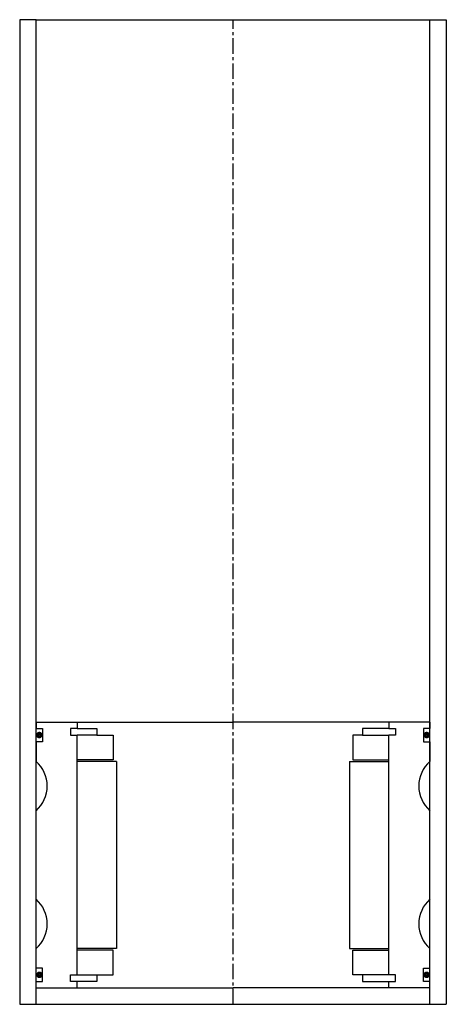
# Model space of a CAD drawing. Extents: x -65 to 65, y -10 to 290.
import ezdxf

# ---------------------------------------------------------------- set-up
doc = ezdxf.new("R2010")
doc.units = 0
doc.header["$LTSCALE"] = 0.15
doc.linetypes.add('CENTER', pattern=[50.8, 31.75, -6.35, 6.35, -6.35])
doc.layers.get('0').update_dxf_attribs({"linetype": 'CONTINUOUS'})
doc.layers.add('CENTER', color=9, linetype='CENTER')

msp = doc.modelspace()

# ---------------------------------------------------------------- linework, layer by layer
for p, q in [((-60, 290), (-65, 290)), ((-65, 290), (-65, -10)), ((-60, -10), (-60, 290)), ((-60, 290), (65, 290)), ((60, -10), (60, 290)), ((60, 290), (65, 290)), ((65, 290), (65, -10)), ((-60, 76), (-47.5, 76)), ((-60, 76), (-60, 74)), ((-47.5, 76), (0, 76)), ((-47.5, 76), (-47.5, 74)), ((47.5, 76), (0, 76)), ((47.5, 76), (47.5, 74)), ((60, 76), (47.5, 76)), ((60, 76), (60, 74)), ((-60, 74), (-58, 74)), ((-58, 74), (-58, 70)), ((-47.5, 74), (-49.5, 74)), ((-49.5, 74), (-49.5, 72)), ((-49.5, 72), (-47.5, 72)), ((-47.5, 74), (-41.5, 74)), ((-47.5, -1), (-47.5, 72)), ((-41.5, 72), (-47.5, 72)), ((-41.5, 74), (-41.5, 72)), ((-41.5, 72), (-36.5, 72)), ((-36.5, 72), (-36.5, 64.5)), ((39.5, 72), (36.5, 72)), ((36.5, 72), (36.5, 64.5)), ((47.5, 74), (39.5, 74)), ((39.5, 74), (39.5, 72)), ((39.5, 72), (47.5, 72)), ((47.5, 74), (49.5, 74)), ((49.5, 72), (47.5, 72)), ((47.5, -1), (47.5, 72)), ((49.5, 74), (49.5, 72)), ((60, 74), (58, 74)), ((58, 74), (58, 70)), ((-58, 70), (-60, 70)), ((-60, 70), (-60, 64)), ((58, 70), (60, 70)), ((60, 70), (60, 64)), ((-36.5, 64.5), (-47.5, 64.5)), ((-35.5, 64), (-47.5, 64)), ((-35.5, 64), (-35.5, 7)), ((35.5, 64), (35.5, 7)), ((35.5, 64), (47.5, 64)), ((36.5, 64.5), (47.5, 64.5)), ((-60, 22), (-60, 49)), ((60, 22), (60, 49)), ((-60, 1), (-60, 7)), ((-35.5, 7), (-47.5, 7)), ((-36.5, 6.5), (-47.5, 6.5)), ((-36.5, -1), (-36.5, 6.5)), ((35.5, 7), (47.5, 7)), ((36.5, -1), (36.5, 6.5)), ((36.5, 6.5), (47.5, 6.5)), ((60, 1), (60, 7)), ((-58, 1), (-60, 1)), ((-58, -3), (-58, 1)), ((58, -3), (58, 1)), ((58, 1), (60, 1)), ((-60, -3), (-58, -3)), ((-49.5, -3), (-49.5, -1)), ((-49.5, -1), (-47.5, -1)), ((-47.5, -3), (-49.5, -3)), ((-47.5, -1), (-41.5, -1)), ((-47.5, -5), (-47.5, -3)), ((-41.5, -3), (-47.5, -3)), ((-41.5, -1), (-41.5, -3)), ((-41.5, -1), (-36.5, -1)), ((39.5, -1), (36.5, -1)), ((47.5, -1), (39.5, -1)), ((39.5, -1), (39.5, -3)), ((39.5, -3), (47.5, -3)), ((49.5, -1), (47.5, -1)), ((47.5, -5), (47.5, -3)), ((47.5, -3), (49.5, -3)), ((49.5, -3), (49.5, -1)), ((60, -3), (58, -3)), ((-60, -5), (-47.5, -5)), ((-47.5, -5), (0, -5)), ((47.5, -5), (0, -5)), ((60, -5), (47.5, -5)), ((-60, -10), (-60, -8)), ((60, -10), (60, -8)), ((-65, -10), (65, -10))]:
    msp.add_line(p, q)
at = {"const_width": 0.95}
for points in [[(-58.51, 72.04, -1), (-59.56, 72.04, -1)], [(58.51, 72.04, 1), (59.56, 72.04, 1)], [(-58.45, -1.02, -1), (-59.5, -1.02, -1)], [(58.45, -1.02, 1), (59.5, -1.02, 1)]]:
    msp.add_lwpolyline(points, format="xyb", close=True, dxfattribs=at)
for centre, start, end in [((-66.61, 56.5), 311.4096, 48.5904), ((66.61, 56.5), 131.4096, 228.5904), ((-66.61, 14.5), 311.4096, 48.5904), ((66.61, 14.5), 131.4096, 228.5904)]:
    msp.add_arc(centre, 10, start, end)
at = {"layer": 'CENTER'}
for q in [(0, 290), (0, 71), (0, 71), (0, 71), (0, 58)]:
    msp.add_line((0, -10), q, dxfattribs=at)

doc.saveas('drawing.dxf')
